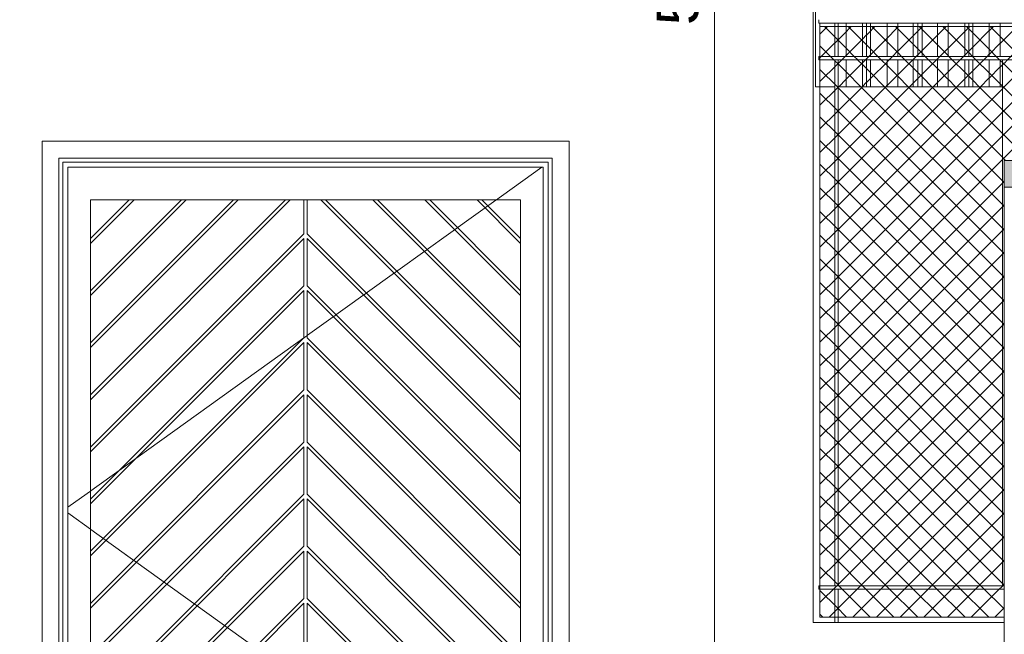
# Model space of a CAD drawing. Header units: millimetres. Extents: x 0 to 1917, y 0 to 847.
# Tile 82 of 230: x 459 to 518, y 679 to 716. Entities that reach past the tile are written whole.
import ezdxf

# ---------------------------------------------------------------- set-up
doc = ezdxf.new("R2010")
doc.units = ezdxf.units.MM
doc.header["$MEASUREMENT"] = 0
doc.set_wipeout_variables(frame=1)
doc.linetypes.add('Wipeout_Contour', pattern=[1000, 0, -1000])
for name, color, linetype in [('Cota.2D', 7, 'Continuous'), ('Interior - Mobiliário', 7, 'Continuous'), ('Linha & Trama.2D', 7, 'Continuous'), ('Parede.ARQ', 7, 'Continuous')]:
    doc.layers.add(name, color=color, linetype=linetype)
doc.styles.add('GENERATED_STYLE_1', font='arial.ttf')

msp = doc.modelspace()

# ---------------------------------------------------------------- wipeouts: each hides what was drawn before it
at = {"color": 254, "linetype": 'Wipeout_Contour', "lineweight": 0, "ltscale": 10595.911555}
msp.add_wipeout([(506.915, 711.528), (507.175, 711.528), (507.175, 713.128), (507.112, 713.128), (507.112, 713.328), (507.175, 713.328), (507.175, 715.328), (507.112, 715.328), (507.112, 715.528), (507.175, 715.528), (507.175, 770.546), (506.915, 770.585)], dxfattribs=at).dxf.layer = 'Interior - Mobiliário'
at = {"color": 254, "linetype": 'Wipeout_Contour', "lineweight": 0, "ltscale": 3411.596616}
msp.add_wipeout([(518.175, 681.728), (507.112, 681.728), (507.112, 681.528), (518.175, 681.528)], dxfattribs=at).dxf.layer = 'Interior - Mobiliário'
at = {"color": 254, "linetype": 'Wipeout_Contour', "lineweight": 0, "ltscale": 3411.047868}
msp.add_wipeout([(491.19, 707.268), (461.71, 707.268), (461.95, 707.028), (490.95, 707.028)], dxfattribs=at).dxf.layer = 'Parede.ARQ'
at = {"color": 254, "linetype": 'Wipeout_Contour', "lineweight": 0, "ltscale": 3343.628852}
msp.add_wipeout([(476.55, 687.196), (489.29, 674.456), (489.29, 677.284), (476.55, 690.024)], dxfattribs=at).dxf.layer = 'Parede.ARQ'
at = {"color": 254, "linetype": 'Wipeout_Contour', "lineweight": 0, "ltscale": 3382.191495}
msp.add_wipeout([(506.763, 679.528), (506.763, 665.528), (518.175, 665.528), (518.175, 679.528)], dxfattribs=at).dxf.layer = 'Parede.ARQ'

# ---------------------------------------------------------------- next in the draw order: wipeouts: each hides what was drawn before it
at = {"color": 254, "linetype": 'Wipeout_Contour', "lineweight": 0, "ltscale": 3505.292615}
msp.add_wipeout([(508.064, 715.328), (507.175, 715.328), (507.175, 713.328), (508.064, 713.328)], dxfattribs=at).dxf.layer = 'Interior - Mobiliário'
at = {"color": 254, "linetype": 'Wipeout_Contour', "lineweight": 0, "ltscale": 3397.291843}
msp.add_wipeout([(508.264, 681.528), (508.064, 681.528), (508.064, 679.528), (508.264, 679.528)], dxfattribs=at).dxf.layer = 'Interior - Mobiliário'
at = {"color": 254, "linetype": 'Wipeout_Contour', "lineweight": 0, "ltscale": 3413.134206}
msp.add_wipeout([(460.71, 708.268), (461.71, 707.268), (491.19, 707.268), (492.19, 708.268)], dxfattribs=at).dxf.layer = 'Parede.ARQ'

# ---------------------------------------------------------------- next in the draw order: wipeouts: each hides what was drawn before it
at = {"color": 254, "linetype": 'Wipeout_Contour', "lineweight": 0, "ltscale": 3498.774484}
msp.add_wipeout([(507.175, 711.528), (508.064, 711.528), (508.064, 713.128), (507.175, 713.128)], dxfattribs=at).dxf.layer = 'Interior - Mobiliário'
at = {"color": 254, "linetype": 'Wipeout_Contour', "lineweight": 0, "ltscale": 5114.131437}
msp.add_wipeout([(490.95, 707.028), (461.95, 707.028), (461.95, 706.728), (462.25, 706.728), (490.65, 706.728), (490.95, 706.728)], dxfattribs=at).dxf.layer = 'Parede.ARQ'

# ---------------------------------------------------------------- next in the draw order: wipeouts: each hides what was drawn before it
at = {"color": 254, "linetype": 'Wipeout_Contour', "lineweight": 0, "ltscale": 3500.824275}
msp.add_wipeout([(508.264, 713.128), (508.264, 711.528), (508.74, 711.528), (508.74, 713.128)], dxfattribs=at).dxf.layer = 'Interior - Mobiliário'
at = {"color": 254, "linetype": 'Wipeout_Contour', "lineweight": 0, "ltscale": 3309.30823}
msp.add_wipeout([(461.71, 707.268), (461.71, 665.528), (461.95, 665.528), (461.95, 707.028)], dxfattribs=at).dxf.layer = 'Parede.ARQ'
at = {"color": 254, "linetype": 'Wipeout_Contour', "lineweight": 0, "ltscale": 3376.019603}
msp.add_wipeout([(490.95, 665.528), (491.19, 665.528), (491.19, 707.268), (490.95, 707.028)], dxfattribs=at).dxf.layer = 'Parede.ARQ'
at = {"color": 254, "linetype": 'Wipeout_Contour', "lineweight": 0, "ltscale": 5107.092882}
msp.add_wipeout([(490.65, 706.728), (462.25, 706.728), (462.25, 704.768), (463.61, 704.768), (489.29, 704.768), (490.65, 704.768)], dxfattribs=at).dxf.layer = 'Parede.ARQ'

# ---------------------------------------------------------------- next in the draw order: wipeouts: each hides what was drawn before it
at = {"color": 254, "linetype": 'Wipeout_Contour', "lineweight": 0, "ltscale": 3507.338597}
msp.add_wipeout([(508.264, 713.328), (508.74, 713.328), (508.74, 715.328), (508.264, 715.328)], dxfattribs=at).dxf.layer = 'Interior - Mobiliário'
at = {"color": 254, "linetype": 'Wipeout_Contour', "lineweight": 0, "ltscale": 3308.947979}
msp.add_wipeout([(460.71, 708.268), (460.71, 665.528), (461.71, 665.528), (461.71, 707.268)], dxfattribs=at).dxf.layer = 'Parede.ARQ'
at = {"color": 254, "linetype": 'Wipeout_Contour', "lineweight": 0, "ltscale": 3378.467039}
msp.add_wipeout([(491.19, 707.268), (491.19, 665.528), (492.19, 665.528), (492.19, 708.268)], dxfattribs=at).dxf.layer = 'Parede.ARQ'
at = {"color": 254, "linetype": 'Wipeout_Contour', "lineweight": 0, "ltscale": 3371.256063}
msp.add_wipeout([(469.032, 704.768), (463.61, 699.346), (463.61, 699.063), (469.315, 704.768)], dxfattribs=at).dxf.layer = 'Parede.ARQ'
at = {"color": 254, "linetype": 'Wipeout_Contour', "lineweight": 0, "ltscale": 3399.218739}
msp.add_wipeout([(477.645, 704.768), (477.362, 704.768), (489.29, 692.84), (489.29, 693.123)], dxfattribs=at).dxf.layer = 'Parede.ARQ'

# ---------------------------------------------------------------- next in the draw order: wipeouts: each hides what was drawn before it
at = {"color": 254, "linetype": 'Wipeout_Contour', "lineweight": 0, "ltscale": 3506.555255}
msp.add_wipeout([(508.064, 713.328), (508.264, 713.328), (508.264, 715.328), (508.064, 715.328)], dxfattribs=at).dxf.layer = 'Interior - Mobiliário'
at = {"color": 254, "linetype": 'Wipeout_Contour', "lineweight": 0, "ltscale": 3509.033492}
msp.add_wipeout([(508.74, 713.328), (509.725, 713.328), (509.725, 715.328), (508.74, 715.328)], dxfattribs=at).dxf.layer = 'Interior - Mobiliário'
at = {"color": 254, "linetype": 'Wipeout_Contour', "lineweight": 0, "ltscale": 3309.213327}
msp.add_wipeout([(461.95, 665.528), (462.25, 665.528), (462.25, 706.728), (461.95, 706.728)], dxfattribs=at).dxf.layer = 'Parede.ARQ'
at = {"color": 254, "linetype": 'Wipeout_Contour', "lineweight": 0, "ltscale": 3374.705975}
msp.add_wipeout([(490.65, 706.728), (490.65, 665.528), (490.95, 665.528), (490.95, 706.728)], dxfattribs=at).dxf.layer = 'Parede.ARQ'
at = {"color": 254, "linetype": 'Wipeout_Contour', "lineweight": 0, "ltscale": 3369.505414}
msp.add_wipeout([(472.143, 704.768), (463.61, 696.234), (463.61, 695.952), (472.426, 704.768)], dxfattribs=at).dxf.layer = 'Parede.ARQ'
at = {"color": 254, "linetype": 'Wipeout_Contour', "lineweight": 0, "ltscale": 3407.805884}
msp.add_wipeout([(480.473, 704.768), (489.29, 695.952), (489.29, 696.234), (480.756, 704.768)], dxfattribs=at).dxf.layer = 'Parede.ARQ'
at = {"color": 254, "linetype": 'Wipeout_Contour', "lineweight": 0, "ltscale": 3353.79368}
msp.add_wipeout([(476.55, 690.307), (489.29, 677.567), (489.29, 680.395), (476.55, 693.135)], dxfattribs=at).dxf.layer = 'Parede.ARQ'

# ---------------------------------------------------------------- next in the draw order: wipeouts: each hides what was drawn before it
at = {"color": 254, "linetype": 'Wipeout_Contour', "lineweight": 0, "ltscale": 3451.875072}
msp.add_wipeout([(508.064, 681.728), (508.264, 681.728), (508.264, 713.128), (508.064, 713.128)], dxfattribs=at).dxf.layer = 'Interior - Mobiliário'
at = {"color": 254, "linetype": 'Wipeout_Contour', "lineweight": 0, "ltscale": 3502.522321}
msp.add_wipeout([(508.74, 711.528), (509.725, 711.528), (509.725, 713.128), (508.74, 713.128)], dxfattribs=at).dxf.layer = 'Interior - Mobiliário'
at = {"color": 254, "linetype": 'Wipeout_Contour', "lineweight": 0, "ltscale": 3367.790258}
msp.add_wipeout([(463.61, 692.84), (475.537, 704.768), (475.254, 704.768), (463.61, 693.123)], dxfattribs=at).dxf.layer = 'Parede.ARQ'
at = {"color": 254, "linetype": 'Wipeout_Contour', "lineweight": 0, "ltscale": 3416.418338}
msp.add_wipeout([(483.867, 704.768), (483.585, 704.768), (489.29, 699.063), (489.29, 699.346)], dxfattribs=at).dxf.layer = 'Parede.ARQ'
at = {"color": 254, "linetype": 'Wipeout_Contour', "lineweight": 0, "ltscale": 3363.973834}
msp.add_wipeout([(476.55, 693.418), (489.29, 680.678), (489.29, 683.507), (476.55, 696.247)], dxfattribs=at).dxf.layer = 'Parede.ARQ'

# ---------------------------------------------------------------- next in the draw order: wipeouts: each hides what was drawn before it
at = {"color": 254, "linetype": 'Wipeout_Contour', "lineweight": 0, "ltscale": 3503.947769}
msp.add_wipeout([(509.725, 711.528), (509.965, 711.528), (509.965, 713.128), (509.725, 713.128)], dxfattribs=at).dxf.layer = 'Interior - Mobiliário'
at = {"color": 254, "linetype": 'Wipeout_Contour', "lineweight": 0, "ltscale": 3373.087701}
msp.add_wipeout([(463.61, 702.174), (466.203, 704.768), (465.921, 704.768), (463.61, 702.457)], dxfattribs=at).dxf.layer = 'Parede.ARQ'
at = {"color": 254, "linetype": 'Wipeout_Contour', "lineweight": 0, "ltscale": 3425.064196}
msp.add_wipeout([(486.696, 704.768), (489.29, 702.174), (489.29, 702.457), (486.979, 704.768)], dxfattribs=at).dxf.layer = 'Parede.ARQ'
at = {"color": 254, "linetype": 'Wipeout_Contour', "lineweight": 0, "ltscale": 3374.169174}
msp.add_wipeout([(476.55, 696.529), (489.29, 683.789), (489.29, 686.618), (476.55, 699.358)], dxfattribs=at).dxf.layer = 'Parede.ARQ'

# ---------------------------------------------------------------- next in the draw order: wipeouts: each hides what was drawn before it
at = {"color": 254, "linetype": 'Wipeout_Contour', "lineweight": 0, "ltscale": 3510.456295}
msp.add_wipeout([(509.965, 715.328), (509.725, 715.328), (509.725, 713.328), (509.965, 713.328)], dxfattribs=at).dxf.layer = 'Interior - Mobiliário'
at = {"color": 254, "linetype": 'Wipeout_Contour', "lineweight": 0, "ltscale": 3384.379564}
msp.add_wipeout([(476.55, 699.641), (489.29, 686.901), (489.29, 689.729), (476.55, 702.469)], dxfattribs=at).dxf.layer = 'Parede.ARQ'

# ---------------------------------------------------------------- next in the draw order: wipeouts: each hides what was drawn before it
at = {"color": 254, "linetype": 'Wipeout_Contour', "lineweight": 0, "ltscale": 3504.506599}
msp.add_wipeout([(509.965, 711.528), (510.205, 711.528), (510.205, 713.128), (509.965, 713.128)], dxfattribs=at).dxf.layer = 'Interior - Mobiliário'
at = {"color": 254, "linetype": 'Wipeout_Contour', "lineweight": 0, "ltscale": 4245.853152}
msp.add_wipeout([(476.55, 702.752), (489.29, 690.012), (489.29, 692.84), (477.362, 704.768), (476.55, 704.768)], dxfattribs=at).dxf.layer = 'Parede.ARQ'

# ---------------------------------------------------------------- next in the draw order: wipeouts: each hides what was drawn before it
at = {"color": 254, "linetype": 'Wipeout_Contour', "lineweight": 0, "ltscale": 3511.014089}
msp.add_wipeout([(510.205, 715.328), (509.965, 715.328), (509.965, 713.328), (510.205, 713.328)], dxfattribs=at).dxf.layer = 'Interior - Mobiliário'
at = {"color": 254, "linetype": 'Wipeout_Contour', "lineweight": 0, "ltscale": 3403.563921}
msp.add_wipeout([(477.645, 704.768), (489.29, 693.123), (489.29, 695.952), (480.473, 704.768)], dxfattribs=at).dxf.layer = 'Parede.ARQ'
at = {"color": 254, "linetype": 'Wipeout_Contour', "lineweight": 0, "ltscale": 3313.812407}
msp.add_wipeout([(476.35, 687.196), (476.35, 690.024), (463.61, 677.284), (463.61, 674.456)], dxfattribs=at).dxf.layer = 'Parede.ARQ'

# ---------------------------------------------------------------- next in the draw order: wipeouts: each hides what was drawn before it
at = {"color": 254, "linetype": 'Wipeout_Contour', "lineweight": 0, "ltscale": 3512.438356}
msp.add_wipeout([(510.205, 715.328), (510.205, 713.328), (511.19, 713.328), (511.19, 715.328)], dxfattribs=at).dxf.layer = 'Interior - Mobiliário'
at = {"color": 254, "linetype": 'Wipeout_Contour', "lineweight": 0, "ltscale": 3412.182878}
msp.add_wipeout([(480.756, 704.768), (489.29, 696.234), (489.29, 699.063), (483.585, 704.768)], dxfattribs=at).dxf.layer = 'Parede.ARQ'
at = {"color": 254, "linetype": 'Wipeout_Contour', "lineweight": 0, "ltscale": 3324.068701}
msp.add_wipeout([(476.35, 690.307), (476.35, 693.135), (463.61, 680.395), (463.61, 677.567)], dxfattribs=at).dxf.layer = 'Parede.ARQ'

# ---------------------------------------------------------------- next in the draw order: wipeouts: each hides what was drawn before it
at = {"color": 254, "linetype": 'Wipeout_Contour', "lineweight": 0, "ltscale": 3505.933508}
msp.add_wipeout([(511.19, 713.128), (510.205, 713.128), (510.205, 711.528), (511.19, 711.528)], dxfattribs=at).dxf.layer = 'Interior - Mobiliário'
at = {"color": 254, "linetype": 'Wipeout_Contour', "lineweight": 0, "ltscale": 3420.850512}
msp.add_wipeout([(483.867, 704.768), (489.29, 699.346), (489.29, 702.174), (486.696, 704.768)], dxfattribs=at).dxf.layer = 'Parede.ARQ'
at = {"color": 254, "linetype": 'Wipeout_Contour', "lineweight": 0, "ltscale": 3334.339898}
msp.add_wipeout([(476.35, 693.418), (476.35, 696.247), (463.61, 683.507), (463.61, 680.678)], dxfattribs=at).dxf.layer = 'Parede.ARQ'

# ---------------------------------------------------------------- next in the draw order: wipeouts: each hides what was drawn before it
at = {"color": 254, "linetype": 'Wipeout_Contour', "lineweight": 0, "ltscale": 3507.839807}
msp.add_wipeout([(511.19, 711.528), (511.84, 711.528), (511.84, 713.128), (511.19, 713.128)], dxfattribs=at).dxf.layer = 'Interior - Mobiliário'
at = {"color": 254, "linetype": 'Wipeout_Contour', "lineweight": 0, "ltscale": 2570.804018}
msp.add_wipeout([(486.979, 704.768), (489.29, 702.457), (489.29, 704.768)], dxfattribs=at).dxf.layer = 'Parede.ARQ'
at = {"color": 254, "linetype": 'Wipeout_Contour', "lineweight": 0, "ltscale": 3344.625861}
msp.add_wipeout([(476.35, 696.529), (476.35, 699.358), (463.61, 686.618), (463.61, 683.789)], dxfattribs=at).dxf.layer = 'Parede.ARQ'

# ---------------------------------------------------------------- next in the draw order: wipeouts: each hides what was drawn before it
at = {"color": 254, "linetype": 'Wipeout_Contour', "lineweight": 0, "ltscale": 3514.341127}
msp.add_wipeout([(511.19, 713.328), (511.84, 713.328), (511.84, 715.328), (511.19, 715.328)], dxfattribs=at).dxf.layer = 'Interior - Mobiliário'
at = {"color": 254, "linetype": 'Wipeout_Contour', "lineweight": 0, "ltscale": 3374.393376}
msp.add_wipeout([(489.29, 704.768), (489.29, 668.528), (490.65, 668.528), (490.65, 704.768)], dxfattribs=at).dxf.layer = 'Parede.ARQ'
at = {"color": 254, "linetype": 'Wipeout_Contour', "lineweight": 0, "ltscale": 3354.926454}
msp.add_wipeout([(476.35, 699.641), (476.35, 702.469), (463.61, 689.729), (463.61, 686.901)], dxfattribs=at).dxf.layer = 'Parede.ARQ'

# ---------------------------------------------------------------- next in the draw order: wipeouts: each hides what was drawn before it
at = {"color": 254, "linetype": 'Wipeout_Contour', "lineweight": 0, "ltscale": 3509.666414}
msp.add_wipeout([(512.755, 713.128), (511.84, 713.128), (511.84, 711.528), (512.755, 711.528)], dxfattribs=at).dxf.layer = 'Interior - Mobiliário'
at = {"color": 254, "linetype": 'Wipeout_Contour', "lineweight": 0, "ltscale": 4214.980303}
msp.add_wipeout([(476.35, 702.752), (476.35, 704.768), (475.537, 704.768), (463.61, 692.84), (463.61, 690.012)], dxfattribs=at).dxf.layer = 'Parede.ARQ'

# ---------------------------------------------------------------- next in the draw order: wipeouts: each hides what was drawn before it
at = {"color": 254, "linetype": 'Wipeout_Contour', "lineweight": 0, "ltscale": 3516.164355}
msp.add_wipeout([(511.84, 713.328), (512.755, 713.328), (512.755, 715.328), (511.84, 715.328)], dxfattribs=at).dxf.layer = 'Interior - Mobiliário'
at = {"color": 254, "linetype": 'Wipeout_Contour', "lineweight": 0, "ltscale": 3368.943045}
msp.add_wipeout([(472.426, 704.768), (463.61, 695.952), (463.61, 693.123), (475.254, 704.768)], dxfattribs=at).dxf.layer = 'Parede.ARQ'

# ---------------------------------------------------------------- next in the draw order: wipeouts: each hides what was drawn before it
at = {"color": 254, "linetype": 'Wipeout_Contour', "lineweight": 0, "ltscale": 3517.534498}
msp.add_wipeout([(512.755, 715.328), (512.755, 713.328), (513.015, 713.328), (513.015, 715.328)], dxfattribs=at).dxf.layer = 'Interior - Mobiliário'
at = {"color": 254, "linetype": 'Wipeout_Contour', "lineweight": 0, "ltscale": 3370.780776}
msp.add_wipeout([(469.315, 704.768), (463.61, 699.063), (463.61, 696.234), (472.143, 704.768)], dxfattribs=at).dxf.layer = 'Parede.ARQ'

# ---------------------------------------------------------------- next in the draw order: wipeouts: each hides what was drawn before it
at = {"color": 254, "linetype": 'Wipeout_Contour', "lineweight": 0, "ltscale": 3511.039093}
msp.add_wipeout([(512.755, 713.128), (512.755, 711.528), (513.015, 711.528), (513.015, 713.128)], dxfattribs=at).dxf.layer = 'Interior - Mobiliário'
at = {"color": 254, "linetype": 'Wipeout_Contour', "lineweight": 0, "ltscale": 3372.782247}
msp.add_wipeout([(466.203, 704.768), (463.61, 702.174), (463.61, 699.346), (469.032, 704.768)], dxfattribs=at).dxf.layer = 'Parede.ARQ'

# ---------------------------------------------------------------- next in the draw order: wipeouts: each hides what was drawn before it
at = {"color": 254, "linetype": 'Wipeout_Contour', "lineweight": 0, "ltscale": 3518.141162}
msp.add_wipeout([(513.275, 715.328), (513.015, 715.328), (513.015, 713.328), (513.275, 713.328)], dxfattribs=at).dxf.layer = 'Interior - Mobiliário'
at = {"color": 254, "linetype": 'Wipeout_Contour', "lineweight": 0, "ltscale": 2530.783041}
msp.add_wipeout([(463.61, 702.457), (465.921, 704.768), (463.61, 704.768)], dxfattribs=at).dxf.layer = 'Parede.ARQ'

# ---------------------------------------------------------------- next in the draw order: wipeouts: each hides what was drawn before it
at = {"color": 254, "linetype": 'Wipeout_Contour', "lineweight": 0, "ltscale": 3511.646879}
msp.add_wipeout([(513.015, 711.528), (513.275, 711.528), (513.275, 713.128), (513.015, 713.128)], dxfattribs=at).dxf.layer = 'Interior - Mobiliário'
at = {"color": 254, "linetype": 'Wipeout_Contour', "lineweight": 0, "ltscale": 3312.724034}
msp.add_wipeout([(462.25, 704.768), (462.25, 668.528), (463.61, 668.528), (463.61, 704.768)], dxfattribs=at).dxf.layer = 'Parede.ARQ'

# ---------------------------------------------------------------- next in the draw order: wipeouts: each hides what was drawn before it
at = {"color": 254, "linetype": 'Wipeout_Contour', "lineweight": 0, "ltscale": 3519.51267}
msp.add_wipeout([(513.275, 715.328), (513.275, 713.328), (514.19, 713.328), (514.19, 715.328)], dxfattribs=at).dxf.layer = 'Interior - Mobiliário'
at = {"color": 254, "linetype": 'Wipeout_Contour', "lineweight": 0, "ltscale": 76520.389722}
msp.add_wipeout([(463.61, 677.567), (463.61, 677.284), (476.35, 690.024), (476.35, 687.196), (463.61, 674.456), (463.61, 674.173), (476.35, 686.913), (476.35, 684.084), (463.61, 671.344), (463.61, 671.061), (476.35, 683.801), (476.35, 680.973), (463.905, 668.528), (464.187, 668.528), (476.35, 680.69), (476.35, 677.862), (467.016, 668.528), (467.299, 668.528), (476.35, 677.579), (476.35, 674.751), (470.127, 668.528), (470.41, 668.528), (476.35, 674.468), (476.35, 671.639), (473.238, 668.528), (473.521, 668.528), (476.35, 671.356), (476.35, 668.528), (476.55, 668.528), (476.55, 671.356), (479.378, 668.528), (479.661, 668.528), (476.55, 671.639), (476.55, 674.468), (482.489, 668.528), (482.772, 668.528), (476.55, 674.751), (476.55, 677.579), (485.601, 668.528), (485.883, 668.528), (476.55, 677.862), (476.55, 680.69), (488.712, 668.528), (488.995, 668.528), (476.55, 680.973), (476.55, 683.801), (489.29, 671.061), (489.29, 671.344), (476.55, 684.084), (476.55, 686.913), (489.29, 674.173), (489.29, 674.456), (476.55, 687.196), (476.55, 690.024), (489.29, 677.284), (489.29, 677.567), (476.55, 690.307), (476.55, 693.135), (489.29, 680.395), (489.29, 680.678), (476.55, 693.418), (476.55, 696.247), (489.29, 683.507), (489.29, 683.789), (476.55, 696.529), (476.55, 699.358), (489.29, 686.618), (489.29, 686.901), (476.55, 699.641), (476.55, 702.469), (489.29, 689.729), (489.29, 690.012), (476.55, 702.752), (476.55, 704.768), (476.35, 704.768), (476.35, 702.752), (463.61, 690.012), (463.61, 689.729), (476.35, 702.469), (476.35, 699.641), (463.61, 686.901), (463.61, 686.618), (476.35, 699.358), (476.35, 696.529), (463.61, 683.789), (463.61, 683.507), (476.35, 696.247), (476.35, 693.418), (463.61, 680.678), (463.61, 680.395), (476.35, 693.135), (476.35, 690.307)], dxfattribs=at).dxf.layer = 'Parede.ARQ'

# ---------------------------------------------------------------- next in the draw order: wipeouts: each hides what was drawn before it
at = {"color": 254, "linetype": 'Wipeout_Contour', "lineweight": 0, "ltscale": 3513.020921}
msp.add_wipeout([(514.19, 713.128), (513.275, 713.128), (513.275, 711.528), (514.19, 711.528)], dxfattribs=at).dxf.layer = 'Interior - Mobiliário'
at = {"color": 254, "linetype": 'Wipeout_Contour', "lineweight": 0, "ltscale": 3314.038075}
msp.add_wipeout([(476.55, 680.69), (476.55, 677.862), (485.883, 668.528), (488.712, 668.528)], dxfattribs=at).dxf.layer = 'Parede.ARQ'

# ---------------------------------------------------------------- next in the draw order: wipeouts: each hides what was drawn before it
at = {"color": 254, "linetype": 'Wipeout_Contour', "lineweight": 0, "ltscale": 3514.852709}
msp.add_wipeout([(514.19, 713.128), (514.19, 711.528), (514.84, 711.528), (514.84, 713.128)], dxfattribs=at).dxf.layer = 'Interior - Mobiliário'
at = {"color": 254, "linetype": 'Wipeout_Contour', "lineweight": 0, "ltscale": 4151.161274}
msp.add_wipeout([(476.55, 683.801), (476.55, 680.973), (488.995, 668.528), (489.29, 668.528), (489.29, 671.061)], dxfattribs=at).dxf.layer = 'Parede.ARQ'

# ---------------------------------------------------------------- next in the draw order: wipeouts: each hides what was drawn before it
at = {"color": 254, "linetype": 'Wipeout_Contour', "lineweight": 0, "ltscale": 3521.341083}
msp.add_wipeout([(514.19, 715.328), (514.19, 713.328), (514.84, 713.328), (514.84, 715.328)], dxfattribs=at).dxf.layer = 'Interior - Mobiliário'
at = {"color": 254, "linetype": 'Wipeout_Contour', "lineweight": 0, "ltscale": 3333.479489}
msp.add_wipeout([(476.55, 686.913), (476.55, 684.084), (489.29, 671.344), (489.29, 674.173)], dxfattribs=at).dxf.layer = 'Parede.ARQ'

# ---------------------------------------------------------------- next in the draw order: wipeouts: each hides what was drawn before it
at = {"color": 254, "linetype": 'Wipeout_Contour', "lineweight": 0, "ltscale": 3516.768423}
msp.add_wipeout([(514.84, 711.528), (515.825, 711.528), (515.825, 713.128), (514.84, 713.128)], dxfattribs=at).dxf.layer = 'Interior - Mobiliário'
at = {"color": 254, "linetype": 'Wipeout_Contour', "lineweight": 0, "ltscale": 3288.357195}
msp.add_wipeout([(464.187, 668.528), (467.016, 668.528), (476.35, 677.862), (476.35, 680.69)], dxfattribs=at).dxf.layer = 'Parede.ARQ'

# ---------------------------------------------------------------- next in the draw order: wipeouts: each hides what was drawn before it
at = {"color": 254, "linetype": 'Wipeout_Contour', "lineweight": 0, "ltscale": 3523.25327}
msp.add_wipeout([(514.84, 713.328), (515.825, 713.328), (515.825, 715.328), (514.84, 715.328)], dxfattribs=at).dxf.layer = 'Interior - Mobiliário'
at = {"color": 254, "linetype": 'Wipeout_Contour', "lineweight": 0, "ltscale": 4107.150736}
msp.add_wipeout([(463.61, 668.528), (463.905, 668.528), (476.35, 680.973), (476.35, 683.801), (463.61, 671.061)], dxfattribs=at).dxf.layer = 'Parede.ARQ'

# ---------------------------------------------------------------- next in the draw order: wipeouts: each hides what was drawn before it
at = {"color": 254, "linetype": 'Wipeout_Contour', "lineweight": 0, "ltscale": 3518.205096}
msp.add_wipeout([(515.825, 711.528), (516.065, 711.528), (516.065, 713.128), (515.825, 713.128)], dxfattribs=at).dxf.layer = 'Interior - Mobiliário'
at = {"color": 254, "linetype": 'Wipeout_Contour', "lineweight": 0, "ltscale": 3303.571154}
msp.add_wipeout([(463.61, 674.173), (463.61, 671.344), (476.35, 684.084), (476.35, 686.913)], dxfattribs=at).dxf.layer = 'Parede.ARQ'

# ---------------------------------------------------------------- next in the draw order: wipeouts: each hides what was drawn before it
at = {"color": 254, "linetype": 'Wipeout_Contour', "lineweight": 0, "ltscale": 3524.687299}
msp.add_wipeout([(515.825, 713.328), (516.065, 713.328), (516.065, 715.328), (515.825, 715.328)], dxfattribs=at).dxf.layer = 'Interior - Mobiliário'

# ---------------------------------------------------------------- next in the draw order: wipeouts: each hides what was drawn before it
at = {"color": 254, "linetype": 'Wipeout_Contour', "lineweight": 0, "ltscale": 3525.249487}
msp.add_wipeout([(516.305, 715.328), (516.065, 715.328), (516.065, 713.328), (516.305, 713.328)], dxfattribs=at).dxf.layer = 'Interior - Mobiliário'

# ---------------------------------------------------------------- next in the draw order: wipeouts: each hides what was drawn before it
at = {"color": 254, "linetype": 'Wipeout_Contour', "lineweight": 0, "ltscale": 3518.768319}
msp.add_wipeout([(516.305, 713.128), (516.065, 713.128), (516.065, 711.528), (516.305, 711.528)], dxfattribs=at).dxf.layer = 'Interior - Mobiliário'

# ---------------------------------------------------------------- next in the draw order: wipeouts: each hides what was drawn before it
at = {"color": 254, "linetype": 'Wipeout_Contour', "lineweight": 0, "ltscale": 3520.206425}
msp.add_wipeout([(516.305, 713.128), (516.305, 711.528), (517.29, 711.528), (517.29, 713.128)], dxfattribs=at).dxf.layer = 'Interior - Mobiliário'

# ---------------------------------------------------------------- next in the draw order: wipeouts: each hides what was drawn before it
at = {"color": 254, "linetype": 'Wipeout_Contour', "lineweight": 0, "ltscale": 3526.684951}
msp.add_wipeout([(516.305, 713.328), (517.29, 713.328), (517.29, 715.328), (516.305, 715.328)], dxfattribs=at).dxf.layer = 'Interior - Mobiliário'

# ---------------------------------------------------------------- next in the draw order: wipeouts: each hides what was drawn before it
at = {"color": 254, "linetype": 'Wipeout_Contour', "lineweight": 0, "ltscale": 3528.602655}
msp.add_wipeout([(517.29, 715.328), (517.29, 713.328), (517.94, 713.328), (517.94, 715.328)], dxfattribs=at).dxf.layer = 'Interior - Mobiliário'

# ---------------------------------------------------------------- next in the draw order: wipeouts: each hides what was drawn before it
at = {"color": 254, "linetype": 'Wipeout_Contour', "lineweight": 0, "ltscale": 3522.127656}
msp.add_wipeout([(517.29, 713.128), (517.29, 711.528), (517.94, 711.528), (517.94, 713.128)], dxfattribs=at).dxf.layer = 'Interior - Mobiliário'

# ---------------------------------------------------------------- next in the draw order: wipeouts: each hides what was drawn before it
at = {"color": 254, "linetype": 'Wipeout_Contour', "lineweight": 0, "ltscale": 3523.062048}
msp.add_wipeout([(517.94, 711.528), (518.084, 711.528), (518.084, 713.128), (517.94, 713.128)], dxfattribs=at).dxf.layer = 'Interior - Mobiliário'

# ---------------------------------------------------------------- next in the draw order: wipeouts: each hides what was drawn before it
at = {"color": 254, "linetype": 'Wipeout_Contour', "lineweight": 0, "ltscale": 3530.440149}
msp.add_wipeout([(517.94, 713.328), (518.855, 713.328), (518.855, 715.328), (517.94, 715.328)], dxfattribs=at).dxf.layer = 'Interior - Mobiliário'

# ---------------------------------------------------------------- next in the draw order: wipeouts: each hides what was drawn before it
at = {"color": 254, "linetype": 'Wipeout_Contour', "lineweight": 0, "ltscale": 3582.134027}
msp.add_wipeout([(507.112, 715.328), (569.075, 715.328), (569.075, 715.528), (507.112, 715.528)], dxfattribs=at).dxf.layer = 'Interior - Mobiliário'
at = {"color": 254, "linetype": 'Wipeout_Contour', "lineweight": 0, "ltscale": 6105.134626}
msp.add_wipeout([(518.284, 713.128), (518.084, 713.128), (518.084, 681.728), (518.175, 681.728), (518.175, 705.528), (518.175, 707.128), (518.284, 707.128)], dxfattribs=at).dxf.layer = 'Interior - Mobiliário'

# ---------------------------------------------------------------- next in the draw order: wipeouts: each hides what was drawn before it
at = {"color": 254, "linetype": 'Wipeout_Contour', "lineweight": 0, "ltscale": 3575.10468}
msp.add_wipeout([(507.112, 713.128), (569.075, 713.128), (569.075, 713.328), (507.112, 713.328)], dxfattribs=at).dxf.layer = 'Interior - Mobiliário'

# ---------------------------------------------------------------- next in the draw order: linework, layer by layer
at = {"layer": 'Interior - Mobiliário', "color": 102, "linetype": 'Continuous', "lineweight": 0}
for p, q in [((508.74, 713.328), (508.74, 715.328)), ((509.725, 713.328), (509.725, 715.328)), ((509.965, 713.328), (509.965, 715.328)), ((510.205, 713.328), (510.205, 715.328)), ((511.19, 713.328), (511.19, 715.328)), ((511.84, 713.328), (511.84, 715.328)), ((512.755, 713.328), (512.755, 715.328)), ((513.015, 713.328), (513.015, 715.328)), ((513.275, 713.328), (513.275, 715.328)), ((514.19, 713.328), (514.19, 715.328)), ((514.84, 713.328), (514.84, 715.328)), ((515.825, 713.328), (515.825, 715.328)), ((516.065, 713.328), (516.065, 715.328)), ((516.305, 713.328), (516.305, 715.328)), ((517.29, 713.328), (517.29, 715.328)), ((517.94, 713.328), (517.94, 715.328))]:
    msp.add_line(p, q, dxfattribs=at)

# ---------------------------------------------------------------- next in the draw order: wipeouts: each hides what was drawn before it
at = {"color": 254, "linetype": 'Wipeout_Contour', "lineweight": 0, "ltscale": 8606.115812}
msp.add_wipeout([(506.763, 721.528), (506.763, 679.528), (508.064, 679.528), (508.064, 681.528), (507.112, 681.528), (507.112, 681.728), (508.064, 681.728), (508.064, 711.528), (506.915, 711.528), (506.915, 721.528)], dxfattribs=at).dxf.layer = 'Parede.ARQ'

# ---------------------------------------------------------------- next in the draw order: linework, layer by layer
at = {"layer": 'Interior - Mobiliário', "color": 124, "linetype": 'Continuous', "lineweight": 0}
for p, q in [((507.112, 715.328), (507.112, 715.528)), ((507.112, 715.328), (569.075, 715.328)), ((508.064, 713.328), (508.064, 715.328)), ((508.264, 713.328), (508.264, 715.328)), ((507.112, 713.328), (569.075, 713.328)), ((507.112, 713.128), (507.112, 713.328)), ((507.112, 713.128), (569.075, 713.128)), ((507.112, 681.528), (507.112, 681.728))]:
    msp.add_line(p, q, dxfattribs=at)
at = {"layer": 'Interior - Mobiliário', "color": 102, "linetype": 'Continuous', "lineweight": 0}
for p, q in [((507.175, 713.328), (507.175, 715.328)), ((507.175, 711.528), (507.175, 713.128))]:
    msp.add_line(p, q, dxfattribs=at)
at = {"layer": 'Linha & Trama.2D', "color": 8, "linetype": 'Continuous', "lineweight": 0}
for p, q in [((543.858, 715.122), (507.18, 715.122)), ((507.18, 715.122), (507.18, 679.854))]:
    msp.add_line(p, q, dxfattribs=at)

# ---------------------------------------------------------------- next in the draw order: wipeouts: each hides what was drawn before it
at = {"color": 254, "linetype": 'Wipeout_Contour', "lineweight": 0, "ltscale": 6731.642092}
msp.add_wipeout([(506.763, 724.528), (459.375, 724.528), (459.375, 665.528), (460.71, 665.528), (460.71, 708.268), (492.19, 708.268), (492.19, 665.528), (506.763, 665.528)], dxfattribs=at).dxf.layer = 'Parede.ARQ'
at = {"color": 254, "linetype": 'Wipeout_Contour', "lineweight": 0, "ltscale": 3461.151422}
msp.add_wipeout([(518.084, 711.528), (508.264, 711.528), (508.264, 681.728), (518.084, 681.728)], dxfattribs=at).dxf.layer = 'Parede.ARQ'

# ---------------------------------------------------------------- next in the draw order: linework, layer by layer
at = {"layer": 'Cota.2D', "color": 7, "linetype": 'Continuous', "lineweight": 0}
msp.add_line((500.88, 665.528), (500.88, 771.528), dxfattribs=at)
at = {"layer": 'Interior - Mobiliário', "color": 102, "linetype": 'Continuous', "lineweight": 0}
for p, q in [((506.915, 711.528), (506.915, 770.585)), ((508.74, 711.528), (508.74, 713.128)), ((509.725, 711.528), (509.725, 713.128)), ((509.965, 711.528), (509.965, 713.128)), ((510.205, 711.528), (510.205, 713.128)), ((511.19, 711.528), (511.19, 713.128)), ((511.84, 711.528), (511.84, 713.128)), ((512.755, 711.528), (512.755, 713.128)), ((513.015, 711.528), (513.015, 713.128)), ((513.275, 711.528), (513.275, 713.128)), ((514.19, 711.528), (514.19, 713.128)), ((514.84, 711.528), (514.84, 713.128)), ((515.825, 711.528), (515.825, 713.128)), ((516.065, 711.528), (516.065, 713.128)), ((516.305, 711.528), (516.305, 713.128)), ((517.29, 711.528), (517.29, 713.128)), ((517.94, 711.528), (517.94, 713.128)), ((506.915, 711.528), (507.175, 711.528)), ((507.175, 711.528), (508.064, 711.528)), ((508.264, 711.528), (508.74, 711.528)), ((508.74, 711.528), (509.725, 711.528)), ((509.725, 711.528), (509.965, 711.528)), ((509.965, 711.528), (510.205, 711.528)), ((510.205, 711.528), (511.19, 711.528)), ((511.19, 711.528), (511.84, 711.528)), ((511.84, 711.528), (512.755, 711.528)), ((512.755, 711.528), (513.015, 711.528)), ((513.015, 711.528), (513.275, 711.528)), ((513.275, 711.528), (514.19, 711.528)), ((514.19, 711.528), (514.84, 711.528)), ((514.84, 711.528), (515.825, 711.528)), ((515.825, 711.528), (516.065, 711.528)), ((516.065, 711.528), (516.305, 711.528)), ((516.305, 711.528), (517.29, 711.528)), ((517.29, 711.528), (517.94, 711.528)), ((517.94, 711.528), (518.084, 711.528)), ((519.775, 707.128), (518.175, 707.128))]:
    msp.add_line(p, q, dxfattribs=at)
at = {"layer": 'Linha & Trama.2D', "color": 8, "linetype": 'Continuous', "lineweight": 0}
for p, q in [((518.175, 706.288), (518.175, 707.128)), ((518.175, 707.128), (519.775, 707.128))]:
    msp.add_line(p, q, dxfattribs=at)
at = {"layer": 'Parede.ARQ', "color": 251, "linetype": 'Continuous', "lineweight": 0}
msp.add_line((506.763, 679.528), (506.763, 724.528), dxfattribs=at)
at = {"layer": 'Parede.ARQ', "color": 30, "linetype": 'Continuous', "lineweight": 0}
for p, q in [((460.71, 708.268), (460.71, 665.528)), ((492.19, 708.268), (460.71, 708.268)), ((492.19, 665.528), (492.19, 708.268)), ((461.71, 665.528), (461.71, 707.268)), ((461.71, 707.268), (491.19, 707.268)), ((461.95, 665.528), (461.95, 707.028)), ((461.95, 707.028), (490.95, 707.028)), ((490.95, 707.028), (490.95, 665.528)), ((491.19, 707.268), (491.19, 665.528)), ((462.25, 665.528), (462.25, 706.728)), ((490.555, 706.728), (462.25, 686.42)), ((462.25, 706.728), (490.65, 706.728)), ((490.65, 706.728), (490.65, 665.528)), ((463.61, 702.457), (465.921, 704.768)), ((466.203, 704.768), (463.61, 702.174)), ((463.61, 699.346), (469.032, 704.768)), ((469.315, 704.768), (463.61, 699.063)), ((463.61, 696.234), (472.143, 704.768)), ((472.426, 704.768), (463.61, 695.952)), ((463.61, 693.123), (475.254, 704.768)), ((475.537, 704.768), (463.61, 692.84)), ((463.61, 704.768), (463.61, 668.528)), ((489.29, 704.768), (463.61, 704.768)), ((476.35, 702.752), (476.35, 704.768)), ((476.55, 702.752), (476.55, 704.768)), ((477.362, 704.768), (489.29, 692.84)), ((489.29, 693.123), (477.645, 704.768)), ((480.473, 704.768), (489.29, 695.952)), ((489.29, 696.234), (480.756, 704.768)), ((483.585, 704.768), (489.29, 699.063)), ((489.29, 699.346), (483.867, 704.768)), ((486.696, 704.768), (489.29, 702.174)), ((489.29, 702.457), (486.979, 704.768)), ((489.29, 668.528), (489.29, 704.768)), ((463.61, 690.012), (476.35, 702.752)), ((476.35, 702.469), (463.61, 689.729)), ((476.35, 699.641), (476.35, 702.469)), ((489.29, 690.012), (476.55, 702.752)), ((476.55, 699.641), (476.55, 702.469)), ((476.55, 702.469), (489.29, 689.729)), ((463.61, 686.901), (476.35, 699.641)), ((476.35, 699.358), (463.61, 686.618)), ((476.35, 696.529), (476.35, 699.358)), ((489.29, 686.901), (476.55, 699.641)), ((476.55, 696.529), (476.55, 699.358)), ((476.55, 699.358), (489.29, 686.618)), ((463.61, 683.789), (476.35, 696.529)), ((489.29, 683.789), (476.55, 696.529)), ((476.35, 696.247), (463.61, 683.507)), ((476.35, 693.418), (476.35, 696.247)), ((476.55, 693.418), (476.55, 696.247)), ((476.55, 696.247), (489.29, 683.507)), ((463.61, 680.678), (476.35, 693.418)), ((476.35, 693.135), (463.61, 680.395)), ((476.35, 690.307), (476.35, 693.135)), ((489.29, 680.678), (476.55, 693.418)), ((476.55, 690.307), (476.55, 693.135)), ((476.55, 693.135), (489.29, 680.395)), ((463.61, 677.567), (476.35, 690.307)), ((476.35, 690.024), (463.61, 677.284)), ((476.35, 687.196), (476.35, 690.024)), ((489.29, 677.567), (476.55, 690.307)), ((476.55, 687.196), (476.55, 690.024)), ((476.55, 690.024), (489.29, 677.284)), ((463.61, 674.456), (476.35, 687.196)), ((489.29, 674.456), (476.55, 687.196)), ((476.35, 686.913), (463.61, 674.173)), ((476.35, 684.084), (476.35, 686.913)), ((476.55, 684.084), (476.55, 686.913)), ((476.55, 686.913), (489.29, 674.173)), ((490.65, 665.7), (462.25, 686.076)), ((463.61, 671.344), (476.35, 684.084)), ((489.29, 671.344), (476.55, 684.084)), ((476.35, 683.801), (463.61, 671.061)), ((476.35, 680.973), (476.35, 683.801)), ((476.55, 680.973), (476.55, 683.801)), ((476.55, 683.801), (489.29, 671.061)), ((463.905, 668.528), (476.35, 680.973)), ((476.35, 680.69), (464.187, 668.528)), ((476.35, 677.862), (476.35, 680.69)), ((488.995, 668.528), (476.55, 680.973)), ((476.55, 677.862), (476.55, 680.69)), ((476.55, 680.69), (488.712, 668.528))]:
    msp.add_line(p, q, dxfattribs=at)

# ---------------------------------------------------------------- next in the draw order: texts
at = {"layer": 'Cota.2D', "color": 7, "linetype": 'Continuous', "lineweight": 0, "insert": (500.38, 715.202), "char_height": 2.5, "width": 6.65145, "attachment_point": 7, "rotation": 90, "style": 'GENERATED_STYLE_1'}
msp.add_mtext('\\A1;5,30', dxfattribs=at)

# ---------------------------------------------------------------- next in the draw order: wipeouts: each hides what was drawn before it
at = {"color": 254, "linetype": 'Wipeout_Contour', "lineweight": 0, "ltscale": 3409.460078}
msp.add_wipeout([(518.175, 681.528), (508.264, 681.528), (508.264, 679.528), (518.175, 679.528)], dxfattribs=at).dxf.layer = 'Parede.ARQ'

# ---------------------------------------------------------------- next in the draw order: linework, layer by layer
at = {"layer": 'Interior - Mobiliário', "color": 124, "linetype": 'Continuous', "lineweight": 0}
for p, q in [((508.064, 681.728), (508.064, 713.128)), ((508.264, 681.728), (508.264, 713.128)), ((508.064, 679.528), (508.064, 681.528)), ((508.264, 679.528), (508.264, 681.528))]:
    msp.add_line(p, q, dxfattribs=at)

# ---------------------------------------------------------------- next in the draw order: wipeouts: each hides what was drawn before it
at = {"color": 254, "linetype": 'Wipeout_Contour', "lineweight": 0, "ltscale": 3439.581212}
msp.add_wipeout([(518.175, 705.528), (518.175, 665.528), (519.775, 665.528), (519.775, 705.528)], dxfattribs=at).dxf.layer = 'Interior - Mobiliário'

# ---------------------------------------------------------------- next in the draw order: hatches: boundary and pattern name
at = {"layer": 'Interior - Mobiliário', "linetype": 'Continuous', "lineweight": 0}
msp.add_hatch(color=81, dxfattribs=at).paths.add_polyline_path([(518.175, 705.528), (519.775, 705.528), (519.775, 707.128), (518.175, 707.128)])
at = {"layer": 'Linha & Trama.2D', "linetype": 'Continuous', "lineweight": 0}
h = msp.add_hatch(dxfattribs=at)
h.set_pattern_fill('GRELHA_5X5_DIAGONAL_0007', color=30, style=0, pattern_type=2)
h.set_pattern_definition([(45, (-3460.7426, 665.528), (-0.70710678, 0.70710678), []), (135, (-3460.7426, 665.528), (0.70710678, 0.70710678), [])])
h.paths.add_polyline_path([(543.858, 715.122), (507.18, 715.122), (507.18, 679.854), (518.175, 679.854), (518.175, 706.288), (518.175, 707.128), (519.775, 707.128), (519.775, 706.288), (533.355, 706.288), (535.871, 679.528), (569.075, 679.854), (569.075, 699.755), (569.075, 715.098), (543.858, 715.098)])

# ---------------------------------------------------------------- next in the draw order: linework, layer by layer
at = {"layer": 'Interior - Mobiliário', "color": 124, "linetype": 'Continuous', "lineweight": 0}
for p, q in [((518.084, 681.728), (518.084, 713.128)), ((507.112, 681.728), (518.175, 681.728)), ((507.112, 681.528), (518.175, 681.528))]:
    msp.add_line(p, q, dxfattribs=at)
at = {"layer": 'Interior - Mobiliário', "color": 102, "linetype": 'Continuous', "lineweight": 0}
for p in [(518.175, 707.128), (518.175, 665.528), (519.775, 705.528)]:
    msp.add_line(p, (518.175, 705.528), dxfattribs=at)
at = {"layer": 'Linha & Trama.2D', "color": 8, "linetype": 'Continuous', "lineweight": 0}
for p, q in [((518.175, 679.854), (518.175, 706.288)), ((507.18, 679.854), (518.175, 679.854))]:
    msp.add_line(p, q, dxfattribs=at)
at = {"layer": 'Parede.ARQ', "color": 251, "linetype": 'Continuous', "lineweight": 0}
msp.add_line((506.763, 679.528), (518.175, 679.528), dxfattribs=at)

doc.saveas('drawing.dxf')
